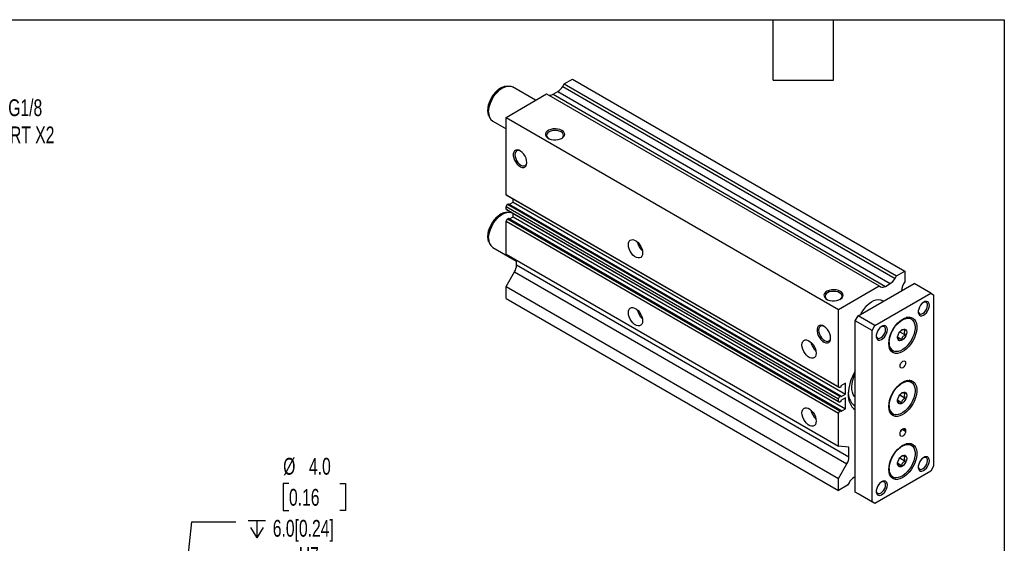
# Model space of a CAD drawing. Header units: millimetres. Extents: x 25 to 1092, y 25 to 838.
# Tile 5 of 5: x 595 to 1092, y 574 to 838. Entities that reach past the tile are written whole.
import ezdxf

# ---------------------------------------------------------------- set-up
doc = ezdxf.new("R2010")
doc.units = ezdxf.units.MM
doc.header["$LTSCALE"] = 4
doc.linetypes.add('SLD-Solid', pattern=[0])
doc.layers.add('DIMENSIONS', color=140, linetype='SLD-Solid', lineweight=25)
doc.layers.add('TEXT', color=140, linetype='SLD-Solid', lineweight=25)
doc.styles.add('SLDTEXTSTYLE0', font='TXT', dxfattribs={"width": 0.7})
doc.dimstyles.new('SLDDIMSTYLE4', dxfattribs={"dimtxt": 8.632031, "dimasz": 13.208, "dimexe": 0, "dimexo": 0.0625, "dimgap": 2.158008, "dimtad": 0, "dimtih": 1, "dimtoh": 1, "dimrnd": 1e-09, "dimzin": 12, "dimdsep": 46, "dimtxsty": 'SLDTEXTSTYLE0', "dimsah": 1, "dimcen": 0, "dimadec": 0, "dimazin": 3, "dimtfac": 1, "dimtofl": 0, "dimtmove": 0, "dimatfit": 3, "dimfxl": 0, "dimfrac": 2, "dimtolj": 1, "dimtzin": 12, "dimarcsym": 0})
doc.dimstyles.new('SLDDIMSTYLE5', dxfattribs={"dimtxt": 8.632031, "dimasz": 13.208, "dimexe": 0, "dimexo": 0.0625, "dimgap": 2.158008, "dimtad": 0, "dimtih": 1, "dimtoh": 1, "dimrnd": 1e-09, "dimzin": 4, "dimdsep": 46, "dimtxsty": 'SLDTEXTSTYLE0', "dimsah": 1, "dimcen": 0, "dimadec": 0, "dimazin": 1, "dimtfac": 1, "dimtofl": 0, "dimtmove": 0, "dimatfit": 3, "dimfxl": 0, "dimfrac": 2, "dimtolj": 1, "dimtzin": 12, "dimarcsym": 0})

# ---------------------------------------------------------------- blocks, each defined once
blk = doc.blocks.new('SW_SYMBOL_HOLE_DEPTH')
at = {"layer": 'DIMENSIONS', "color": 0}
for p, q in [((0, 3500), (3200, 3500)), ((400, 2220), (1600, 300)), ((1600, 3500), (1600, 300)), ((2800, 2220), (1600, 300))]:
    blk.add_line(p, q, dxfattribs=at)
blk = doc.blocks.new('_D_14')
at = {"layer": 'DIMENSIONS'}
for p, q in [((730.78, 604.12), (727.88, 604.12)), ((727.88, 604.12), (727.88, 590.4)), ((756.43, 604.12), (759.33, 604.12)), ((759.33, 604.12), (759.33, 590.4)), ((727.88, 590.4), (730.78, 590.4)), ((759.33, 590.4), (756.43, 590.4)), ((670.67, 482.47), (681.67, 584.72)), ((681.67, 584.72), (703.89, 584.72))]:
    blk.add_line(p, q, dxfattribs=at)
blk.add_solid([(670.67, 482.47), (674.1, 495.38), (670.06, 495.82)], dxfattribs=at)
at = {"layer": 'DIMENSIONS', "xscale": 0.002688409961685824, "yscale": 0.002688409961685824, "zscale": 0.002688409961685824}
blk.add_blockref('SW_SYMBOL_HOLE_DEPTH', (710.24, 575.89), dxfattribs=at)
at = {"layer": 'DIMENSIONS', "char_height": 8.467, "attachment_point": 1, "style": 'SLDTEXTSTYLE0'}
for s, insert in [('%%c', (727.85, 616.97)), ('4.0', (740.89, 616.97)), ('0.16', (730.78, 601.31)), ('6.0[0.24]', (722.59, 585.66)), ('H7', (735.77, 571.94))]:
    blk.add_mtext(s, dxfattribs=dict(at, insert=insert))
blk = doc.blocks.new('_D_23')
at = {"layer": 'DIMENSIONS'}
for p, q in [((495.59, 760.34), (549.78, 787.1)), ((549.78, 787.1), (572, 787.1))]:
    blk.add_line(p, q, dxfattribs=at)
blk.add_solid([(495.59, 760.34), (508.34, 764.36), (506.54, 768.01)], dxfattribs=at)
at = {"layer": 'DIMENSIONS', "char_height": 8.467, "attachment_point": 1, "style": 'SLDTEXTSTYLE0'}
for s, insert in [('G1/8', (588.93, 798.01)), ('PORT X2', (578.35, 784.29))]:
    blk.add_mtext(s, dxfattribs=dict(at, insert=insert))

msp = doc.modelspace()

# ---------------------------------------------------------------- linework, layer by layer
for p, q in [((869.811, 805.808), (874.053, 808.257)), ((874.053, 808.257), (1041.991, 711.309)), ((839.829, 804.484), (840.154, 804.54)), ((841.22, 804.685), (840.154, 804.54)), ((855.414, 797.497), (843.697, 804.261)), ((864.204, 800.53), (866.578, 801.901)), ((866.578, 801.901), (1034.516, 704.952)), ((869.078, 804.54), (869.811, 805.808)), ((869.078, 804.54), (1037.016, 707.591)), ((869.811, 805.808), (1037.748, 708.86)), ((840.466, 788.868), (860.972, 800.706)), ((860.972, 800.706), (1028.91, 703.757)), ((864.204, 800.53), (1032.142, 703.582)), ((831.685, 789.869), (832.092, 788.874)), ((833.698, 786.94), (840.466, 783.034)), ((840.466, 749.821), (840.466, 788.868)), ((840.466, 788.868), (1008.403, 691.919)), ((840.466, 749.821), (1008.403, 652.872)), ((841.173, 749.412), (840.466, 749.821)), ((841.173, 749.412), (1009.111, 652.464)), ((844.001, 746.081), (844.001, 747.779)), ((840.466, 743.819), (841.173, 745.044)), ((840.466, 743.819), (1008.403, 646.871)), ((840.466, 742.464), (840.466, 743.819)), ((840.466, 742.464), (1008.403, 645.515)), ((841.173, 742.055), (840.466, 742.464)), ((841.173, 745.044), (841.632, 745.309)), ((841.173, 745.044), (1009.111, 648.095)), ((841.173, 742.055), (1009.111, 645.107)), ((841.632, 745.309), (1009.57, 648.361)), ((842.149, 745.011), (844.001, 746.081)), ((844.001, 746.081), (1011.939, 649.132)), ((839.829, 740.794), (840.154, 740.85)), ((841.22, 740.995), (840.154, 740.85)), ((840.466, 736.462), (841.173, 737.687)), ((840.466, 736.462), (1008.403, 639.514)), ((840.466, 719.87), (840.466, 736.462)), ((841.173, 737.687), (841.632, 737.952)), ((841.173, 737.687), (1009.111, 640.738)), ((841.632, 737.952), (1009.57, 641.004)), ((842.142, 737.658), (844.001, 738.732)), ((844.001, 740.396), (843.697, 740.571)), ((844.001, 738.732), (844.001, 740.422)), ((844.001, 738.732), (1011.939, 641.783)), ((831.685, 726.179), (832.092, 725.183)), ((833.698, 723.25), (845.769, 716.282)), ((840.466, 719.87), (1008.403, 622.921)), ((845.769, 714.416), (845.769, 716.808)), ((845.769, 714.416), (1013.707, 617.467)), ((840.466, 703.539), (844.733, 710.931)), ((844.733, 710.931), (1012.671, 613.983)), ((1037.016, 707.591), (1037.748, 708.86)), ((1037.748, 708.86), (1041.991, 711.309)), ((1041.991, 711.309), (1041.991, 705.805)), ((840.466, 703.539), (1008.403, 606.591)), ((840.466, 697.415), (840.466, 703.539)), ((1008.403, 691.919), (1028.91, 703.757)), ((1018.303, 688.653), (1046.587, 704.982)), ((1028.91, 703.757), (1029.642, 703.334)), ((1032.142, 703.582), (1034.516, 704.952)), ((1055.073, 700.083), (1046.587, 704.982)), ((840.466, 697.415), (1008.403, 600.467)), ((1026.788, 683.755), (1055.073, 700.083)), ((1031.13, 696.058), (1030.374, 696.495)), ((1055.073, 700.083), (1056.487, 699.266)), ((1056.487, 699.266), (1056.487, 612.713)), ((1008.403, 652.872), (1008.403, 691.919)), ((1016.889, 686.204), (1018.303, 688.653)), ((1026.788, 683.755), (1018.303, 688.653)), ((1045.15, 687.388), (1044.119, 687.983)), ((1045.118, 687.116), (1045.677, 686.732)), ((1025.374, 681.305), (1016.889, 686.204)), ((1016.889, 599.651), (1016.889, 686.204)), ((1025.374, 681.305), (1026.788, 683.755)), ((1025.374, 594.752), (1025.374, 681.305)), ((1038.328, 678), (1040.32, 676.85)), ((1039.369, 680.618), (1042.088, 679.049)), ((1034.619, 671.528), (1035.65, 670.933)), ((1009.111, 652.464), (1008.403, 652.872)), ((1009.57, 652.729), (1009.111, 652.464)), ((1011.939, 654.685), (1009.57, 653.317)), ((1009.57, 653.317), (1009.57, 652.729)), ((1011.939, 649.132), (1011.939, 654.685)), ((1045.15, 655.543), (1044.119, 656.138)), ((1045.118, 655.271), (1045.677, 654.887)), ((1008.403, 646.871), (1009.111, 648.095)), ((1008.403, 645.515), (1008.403, 646.871)), ((1009.111, 648.095), (1009.57, 648.361)), ((1009.57, 647.765), (1011.939, 649.132)), ((1009.57, 648.361), (1009.57, 647.765)), ((1011.939, 647.336), (1009.57, 645.968)), ((1011.939, 641.783), (1011.939, 647.336)), ((1039.369, 648.773), (1042.088, 647.204)), ((1009.111, 645.107), (1008.403, 645.515)), ((1009.57, 645.372), (1009.111, 645.107)), ((1009.57, 645.968), (1009.57, 645.372)), ((1009.57, 640.416), (1011.939, 641.783)), ((1038.328, 646.154), (1040.32, 645.005)), ((1008.403, 639.514), (1009.111, 640.738)), ((1008.403, 622.921), (1008.403, 639.514)), ((1009.111, 640.738), (1009.57, 641.004)), ((1009.57, 641.004), (1009.57, 640.416)), ((1034.619, 639.683), (1035.65, 639.088)), ((1039.516, 628.841), (1039.516, 629.25)), ((1040.613, 631.474), (1042.345, 630.474)), ((1040.93, 631.699), (1042.345, 630.882)), ((1042.345, 630.882), (1042.345, 630.474)), ((1013.707, 622.447), (1008.403, 622.921)), ((1013.707, 617.467), (1013.707, 622.447)), ((1045.15, 623.698), (1044.119, 624.293)), ((1045.118, 623.426), (1045.677, 623.042)), ((1039.369, 616.928), (1042.088, 615.359)), ((1008.403, 606.591), (1012.671, 613.983)), ((1038.328, 614.309), (1040.32, 613.159)), ((1056.487, 612.713), (1055.073, 610.264)), ((1016.889, 607.406), (1016.232, 607.027)), ((1055.073, 610.264), (1026.788, 593.935)), ((1034.619, 607.838), (1035.65, 607.243)), ((1008.403, 600.467), (1008.403, 606.591)), ((1013, 603.12), (1008.403, 600.467)), ((1013.732, 604.388), (1013, 603.12)), ((1025.374, 594.752), (1016.889, 599.651)), ((1018.303, 598.834), (1016.889, 599.651)), ((1026.788, 593.935), (1018.303, 598.834)), ((1026.788, 593.935), (1025.374, 594.752))]:
    msp.add_line(p, q)
at = {"flags": 128}
for points in [[(831.253, 792.324), (831.359, 793.737), (831.672, 795.227), (832.182, 796.745), (832.873, 798.243), (833.723, 799.673), (834.705, 800.988), (835.787, 802.146), (836.933, 803.11), (838.108, 803.849), (839.274, 804.34), (839.829, 804.484)], [(831.627, 791.519), (831.728, 792.957), (832.031, 794.472), (832.525, 796.019), (833.196, 797.554), (834.026, 799.033), (834.99, 800.414), (836.061, 801.655), (837.208, 802.723), (838.398, 803.586), (839.596, 804.218), (840.768, 804.604), (841.881, 804.73), (842.903, 804.593), (843.697, 804.261)], [(831.637, 789.991), (831.359, 791.032), (831.253, 792.324)], [(831.685, 789.869), (831.672, 789.903), (831.637, 789.991)], [(868.654, 782.281), (867.69, 782.712), (866.571, 782.992), (865.367, 783.102), (864.153, 783.036), (863.006, 782.797), (861.998, 782.402), (861.191, 781.874), (860.638, 781.246), (860.372, 780.56), (860.41, 779.856), (860.75, 779.18), (861.371, 778.574), (862.233, 778.077), (863.283, 777.718), (864.453, 777.522), (865.672, 777.5), (866.862, 777.653), (867.948, 777.973), (868.863, 778.438), (869.548, 779.021), (869.961, 779.683), (870.076, 780.384), (869.885, 781.079), (869.401, 781.725), (868.654, 782.281)], [(868.243, 781.569), (867.356, 781.962), (866.323, 782.209), (865.214, 782.293), (864.106, 782.209), (863.073, 781.962), (862.186, 781.569), (861.505, 781.057), (861.077, 780.461), (860.931, 779.821), (861.077, 779.181), (861.505, 778.585), (861.993, 778.192)], [(868.436, 778.192), (868.924, 778.585), (869.351, 779.181), (869.497, 779.821), (869.351, 780.461), (868.924, 781.057), (868.243, 781.569)], [(850.976, 766.061), (850.868, 767.111), (850.551, 768.22), (850.044, 769.318), (849.38, 770.336), (848.599, 771.21), (847.753, 771.886), (846.892, 772.32), (846.072, 772.486), (845.344, 772.372), (844.754, 771.987), (844.339, 771.355), (844.124, 770.514), (844.124, 769.519), (844.339, 768.431), (844.754, 767.318), (845.344, 766.252), (846.072, 765.298), (846.892, 764.517), (847.753, 763.958), (848.599, 763.656), (849.38, 763.629), (850.044, 763.88), (850.551, 764.393), (850.868, 765.136), (850.976, 766.061)], [(847.749, 771.888), (847.164, 772.114), (846.433, 772.187), (845.806, 771.993), (845.325, 771.546), (845.022, 770.878), (844.919, 770.032), (845.022, 769.067), (845.325, 768.049), (845.806, 767.047), (846.433, 766.129), (847.164, 765.358), (847.947, 764.786), (848.731, 764.453), (849.462, 764.381), (850.089, 764.574), (850.57, 765.021), (850.873, 765.69), (850.969, 766.309)], [(831.253, 728.633), (831.359, 730.047), (831.672, 731.537), (832.182, 733.055), (832.873, 734.553), (833.723, 735.983), (834.705, 737.298), (835.787, 738.456), (836.933, 739.42), (838.108, 740.159), (839.274, 740.65), (839.829, 740.794)], [(831.627, 727.829), (831.728, 729.267), (832.031, 730.782), (832.525, 732.329), (833.196, 733.864), (834.026, 735.343), (834.99, 736.723), (836.061, 737.965), (837.208, 739.033), (838.398, 739.895), (839.596, 740.528), (840.768, 740.913), (841.881, 741.039), (842.903, 740.903), (843.697, 740.571)], [(831.637, 726.301), (831.359, 727.341), (831.253, 728.633)], [(902.267, 724.612), (902.372, 725.548), (902.68, 726.308), (903.174, 726.85), (903.824, 727.14), (904.594, 727.162), (905.438, 726.915), (906.308, 726.413), (907.152, 725.685), (907.922, 724.774), (908.572, 723.733), (909.066, 722.622), (909.374, 721.505), (909.479, 720.448), (909.374, 719.512), (909.066, 718.751), (908.572, 718.21), (907.922, 717.92), (907.152, 717.898), (906.308, 718.145), (905.438, 718.647), (904.594, 719.374), (903.824, 720.285), (903.174, 721.327), (902.68, 722.438), (902.372, 723.555), (902.267, 724.612)], [(831.685, 726.179), (831.672, 726.213), (831.637, 726.301)], [(1009.368, 701.048), (1008.405, 701.48), (1007.286, 701.759), (1006.081, 701.869), (1004.868, 701.803), (1003.72, 701.565), (1002.712, 701.169), (1001.906, 700.641), (1001.352, 700.014), (1001.086, 699.327), (1001.124, 698.623), (1001.465, 697.948), (1002.085, 697.342), (1002.947, 696.844), (1003.997, 696.486), (1005.168, 696.289), (1006.386, 696.267), (1007.576, 696.421), (1008.663, 696.74), (1009.577, 697.206), (1010.262, 697.788), (1010.675, 698.45), (1010.79, 699.151), (1010.599, 699.846), (1010.115, 700.492), (1009.368, 701.048)], [(1008.957, 700.337), (1008.07, 700.73), (1007.037, 700.977), (1005.929, 701.061), (1004.82, 700.977), (1003.787, 700.73), (1002.9, 700.337), (1002.219, 699.825), (1001.792, 699.228), (1001.646, 698.588), (1001.792, 697.948), (1002.219, 697.352), (1002.707, 696.959)], [(1009.15, 696.959), (1009.638, 697.352), (1010.066, 697.948), (1010.212, 698.588), (1010.066, 699.228), (1009.638, 699.825), (1008.957, 700.337)], [(1019.718, 689.47), (1019.872, 689.789), (1020.702, 691.268), (1021.667, 692.648), (1022.738, 693.889), (1023.884, 694.957), (1025.074, 695.82), (1026.272, 696.453), (1027.445, 696.838), (1028.557, 696.964), (1029.579, 696.827), (1030.374, 696.495)], [(902.267, 690.317), (902.372, 691.253), (902.68, 692.014), (903.174, 692.555), (903.824, 692.845), (904.594, 692.867), (905.438, 692.62), (906.308, 692.118), (907.152, 691.391), (907.922, 690.48), (908.572, 689.438), (909.066, 688.327), (909.374, 687.21), (909.479, 686.153), (909.374, 685.217), (909.066, 684.456), (908.572, 683.915), (907.922, 683.625), (907.152, 683.603), (906.308, 683.85), (905.438, 684.352), (904.594, 685.08), (903.824, 685.991), (903.174, 687.032), (902.68, 688.143), (902.372, 689.26), (902.267, 690.317)], [(1048.72, 690.989), (1048.735, 690.856), (1048.941, 690.203), (1049.336, 689.762), (1049.884, 689.574), (1050.536, 689.655), (1051.234, 689.998), (1051.917, 690.572), (1052.524, 691.327), (1053, 692.195), (1053.304, 693.099), (1053.409, 693.959)], [(1054.365, 693.959), (1054.261, 694.78), (1053.954, 695.418), (1053.468, 695.828), (1052.838, 695.977), (1052.112, 695.856), (1051.344, 695.473), (1050.59, 694.857), (1049.906, 694.053), (1049.343, 693.121), (1048.943, 692.13), (1048.735, 691.153), (1048.735, 690.264), (1048.943, 689.527), (1049.343, 688.998), (1049.906, 688.716), (1050.59, 688.702), (1051.344, 688.956), (1052.112, 689.461), (1052.838, 690.178), (1053.468, 691.054), (1053.954, 692.024), (1054.261, 693.017), (1054.365, 693.959)], [(1033.859, 674.772), (1033.961, 676.211), (1034.263, 677.726), (1034.757, 679.273), (1035.429, 680.808), (1036.259, 682.287), (1037.223, 683.667), (1038.294, 684.909), (1039.441, 685.977), (1040.63, 686.839), (1041.829, 687.472), (1043.001, 687.857), (1044.114, 687.983), (1045.135, 687.847), (1046.035, 687.451), (1046.789, 686.809), (1047.374, 685.937), (1047.773, 684.862), (1047.976, 683.614), (1047.976, 682.229), (1047.773, 680.747), (1047.374, 679.211), (1046.789, 677.664), (1046.035, 676.151), (1045.135, 674.717), (1044.114, 673.401), (1043.001, 672.242), (1041.829, 671.274), (1040.63, 670.523), (1039.441, 670.012), (1038.294, 669.756), (1037.223, 669.761), (1036.259, 670.028), (1035.429, 670.549), (1034.757, 671.308), (1034.263, 672.285), (1033.961, 673.451), (1033.859, 674.772)], [(1034.036, 675.283), (1034.141, 676.692), (1034.453, 678.177), (1034.962, 679.691), (1035.651, 681.184), (1036.499, 682.609), (1037.477, 683.92), (1038.556, 685.075), (1039.699, 686.036), (1040.87, 686.773), (1042.032, 687.262), (1043.147, 687.488), (1044.18, 687.442), (1045.097, 687.127), (1045.118, 687.116)], [(1045.677, 686.732), (1045.868, 686.553), (1046.47, 685.738), (1046.882, 684.708), (1047.091, 683.496), (1047.091, 682.142), (1046.882, 680.689), (1046.47, 679.183), (1045.868, 677.674), (1045.097, 676.209), (1044.18, 674.835), (1043.147, 673.597), (1042.032, 672.535), (1040.87, 671.682), (1039.699, 671.067), (1038.556, 670.708), (1037.477, 670.618), (1037.017, 670.667)], [(1004.418, 677.481), (1004.31, 678.531), (1003.993, 679.64), (1003.486, 680.738), (1002.822, 681.756), (1002.042, 682.63), (1001.195, 683.305), (1000.334, 683.74), (999.514, 683.905), (998.787, 683.792), (998.196, 683.407), (997.781, 682.774), (997.567, 681.934), (997.567, 680.938), (997.781, 679.85), (998.196, 678.738), (998.787, 677.672), (999.514, 676.718), (1000.334, 675.937), (1001.195, 675.378), (1002.042, 675.075), (1002.822, 675.049), (1003.486, 675.3), (1003.993, 675.813), (1004.31, 676.555), (1004.418, 677.481)], [(1001.191, 683.308), (1000.606, 683.534), (999.875, 683.606), (999.248, 683.413), (998.767, 682.966), (998.464, 682.297), (998.361, 681.452), (998.464, 680.487), (998.767, 679.469), (999.248, 678.467), (999.875, 677.549), (1000.606, 676.778), (1001.39, 676.206), (1002.174, 675.873), (1002.904, 675.801), (1003.531, 675.994), (1004.012, 676.441), (1004.315, 677.109), (1004.412, 677.729)], [(1027.506, 678.743), (1027.522, 678.61), (1027.728, 677.957), (1028.123, 677.516), (1028.67, 677.328), (1029.322, 677.409), (1030.021, 677.752), (1030.704, 678.326), (1031.311, 679.08), (1031.787, 679.949), (1032.091, 680.853), (1032.195, 681.713)], [(1033.152, 681.713), (1033.047, 682.534), (1032.74, 683.172), (1032.254, 683.582), (1031.625, 683.731), (1030.899, 683.61), (1030.131, 683.227), (1029.377, 682.611), (1028.693, 681.807), (1028.13, 680.875), (1027.73, 679.884), (1027.522, 678.907), (1027.522, 678.018), (1027.73, 677.281), (1028.13, 676.752), (1028.693, 676.47), (1029.377, 676.456), (1030.131, 676.71), (1030.899, 677.215), (1031.625, 677.931), (1032.254, 678.808), (1032.74, 679.778), (1033.047, 680.771), (1033.152, 681.713)], [(1042.875, 680.385), (1042.773, 679.544), (1042.476, 678.66), (1042.01, 677.811), (1041.416, 677.073), (1040.749, 676.511), (1040.065, 676.176), (1039.428, 676.097), (1038.892, 676.281), (1038.506, 676.712), (1038.304, 677.351), (1038.304, 678.142), (1038.506, 679.015), (1038.892, 679.891), (1039.428, 680.693), (1040.065, 681.35), (1040.749, 681.804), (1041.416, 682.013), (1042.01, 681.96), (1042.476, 681.65), (1042.773, 681.108), (1042.875, 680.385)], [(989.948, 673.994), (990.053, 674.93), (990.361, 675.691), (990.855, 676.232), (991.506, 676.522), (992.275, 676.544), (993.12, 676.297), (993.989, 675.796), (994.833, 675.068), (995.603, 674.157), (996.254, 673.116), (996.747, 672.004), (997.056, 670.888), (997.16, 669.831), (997.056, 668.895), (996.747, 668.134), (996.254, 667.593), (995.603, 667.303), (994.833, 667.281), (993.989, 667.528), (993.12, 668.029), (992.275, 668.757), (991.506, 669.668), (990.855, 670.709), (990.361, 671.821), (990.053, 672.937), (989.948, 673.994)], [(1039.516, 663.34), (1039.624, 664.027), (1039.93, 664.734), (1040.389, 665.353), (1040.93, 665.79), (1041.472, 665.978), (1041.93, 665.889), (1042.237, 665.536), (1042.345, 664.973), (1042.237, 664.286), (1041.93, 663.579), (1041.472, 662.96), (1040.93, 662.524), (1040.389, 662.335), (1039.93, 662.425), (1039.624, 662.777), (1039.516, 663.34)], [(1016.889, 647.695), (1016.56, 648.017), (1015.906, 648.948), (1015.442, 650.093), (1015.18, 651.422), (1015.128, 652.902), (1015.285, 654.493), (1015.649, 656.155), (1016.21, 657.844), (1016.889, 659.386)], [(1033.859, 642.927), (1033.961, 644.366), (1034.263, 645.881), (1034.757, 647.428), (1035.429, 648.963), (1036.259, 650.442), (1037.223, 651.822), (1038.294, 653.064), (1039.441, 654.131), (1040.63, 654.994), (1041.829, 655.627), (1043.001, 656.012), (1044.114, 656.138), (1045.135, 656.002), (1046.035, 655.606), (1046.789, 654.964), (1047.374, 654.092), (1047.773, 653.017), (1047.976, 651.769), (1047.976, 650.384), (1047.773, 648.902), (1047.374, 647.366), (1046.789, 645.819), (1046.035, 644.306), (1045.135, 642.872), (1044.114, 641.556), (1043.001, 640.397), (1041.829, 639.429), (1040.63, 638.678), (1039.441, 638.167), (1038.294, 637.911), (1037.223, 637.916), (1036.259, 638.183), (1035.429, 638.704), (1034.757, 639.463), (1034.263, 640.44), (1033.961, 641.606), (1033.859, 642.927)], [(1034.036, 643.437), (1034.141, 644.847), (1034.453, 646.332), (1034.962, 647.846), (1035.651, 649.339), (1036.499, 650.764), (1037.477, 652.075), (1038.556, 653.23), (1039.699, 654.191), (1040.87, 654.928), (1042.032, 655.417), (1043.147, 655.643), (1044.18, 655.597), (1045.097, 655.282), (1045.118, 655.271)], [(1045.677, 654.887), (1045.868, 654.708), (1046.47, 653.892), (1046.882, 652.863), (1047.091, 651.651), (1047.091, 650.297), (1046.882, 648.844), (1046.47, 647.338), (1045.868, 645.829), (1045.097, 644.363), (1044.18, 642.99), (1043.147, 641.752), (1042.032, 640.69), (1040.87, 639.837), (1039.699, 639.222), (1038.556, 638.863), (1037.477, 638.773), (1037.017, 638.822)], [(1042.875, 648.54), (1042.773, 647.699), (1042.476, 646.815), (1042.01, 645.966), (1041.416, 645.228), (1040.749, 644.666), (1040.065, 644.331), (1039.428, 644.252), (1038.892, 644.436), (1038.506, 644.867), (1038.304, 645.506), (1038.304, 646.297), (1038.506, 647.17), (1038.892, 648.046), (1039.428, 648.848), (1040.065, 649.505), (1040.749, 649.959), (1041.416, 650.168), (1042.01, 650.115), (1042.476, 649.804), (1042.773, 649.263), (1042.875, 648.54)], [(989.948, 639.7), (990.053, 640.636), (990.361, 641.396), (990.855, 641.938), (991.506, 642.228), (992.275, 642.25), (993.12, 642.003), (993.989, 641.501), (994.833, 640.773), (995.603, 639.862), (996.254, 638.821), (996.747, 637.71), (997.056, 636.593), (997.16, 635.536), (997.056, 634.6), (996.747, 633.839), (996.254, 633.298), (995.603, 633.008), (994.833, 632.986), (993.989, 633.233), (993.12, 633.735), (992.275, 634.462), (991.506, 635.373), (990.855, 636.415), (990.361, 637.526), (990.053, 638.643), (989.948, 639.7)], [(1016.889, 643.198), (1016.822, 643.212), (1016.551, 643.325)], [(1039.516, 629.25), (1039.624, 629.937), (1039.93, 630.644), (1040.389, 631.262), (1040.93, 631.699), (1041.472, 631.887), (1041.93, 631.798), (1042.237, 631.445), (1042.345, 630.882)], [(1042.345, 630.474), (1042.237, 629.787), (1041.93, 629.08), (1041.472, 628.461), (1040.93, 628.025), (1040.389, 627.837), (1039.93, 627.926), (1039.624, 628.279), (1039.516, 628.841)], [(1040.066, 630.86), (1039.809, 630.305), (1039.673, 630.089)], [(1033.859, 611.082), (1033.961, 612.521), (1034.263, 614.036), (1034.757, 615.583), (1035.429, 617.118), (1036.259, 618.597), (1037.223, 619.977), (1038.294, 621.219), (1039.441, 622.286), (1040.63, 623.149), (1041.829, 623.782), (1043.001, 624.167), (1044.114, 624.293), (1045.135, 624.156), (1046.035, 623.761), (1046.789, 623.119), (1047.374, 622.247), (1047.773, 621.172), (1047.976, 619.924), (1047.976, 618.539), (1047.773, 617.057), (1047.374, 615.521), (1046.789, 613.974), (1046.035, 612.461), (1045.135, 611.027), (1044.114, 609.711), (1043.001, 608.552), (1041.829, 607.583), (1040.63, 606.833), (1039.441, 606.322), (1038.294, 606.066), (1037.223, 606.071), (1036.259, 606.338), (1035.429, 606.859), (1034.757, 607.618), (1034.263, 608.595), (1033.961, 609.761), (1033.859, 611.082)], [(1034.036, 611.592), (1034.141, 613.002), (1034.453, 614.487), (1034.962, 616.001), (1035.651, 617.494), (1036.499, 618.919), (1037.477, 620.23), (1038.556, 621.385), (1039.699, 622.346), (1040.87, 623.083), (1042.032, 623.572), (1043.147, 623.798), (1044.18, 623.752), (1045.097, 623.437), (1045.118, 623.426)], [(1045.677, 623.042), (1045.868, 622.863), (1046.47, 622.047), (1046.882, 621.017), (1047.091, 619.806), (1047.091, 618.452), (1046.882, 616.999), (1046.47, 615.493), (1045.868, 613.984), (1045.097, 612.518), (1044.18, 611.145), (1043.147, 609.907), (1042.032, 608.845), (1040.87, 607.992), (1039.699, 607.377), (1038.556, 607.018), (1037.477, 606.928), (1037.017, 606.977)], [(1042.875, 616.695), (1042.773, 615.854), (1042.476, 614.97), (1042.01, 614.121), (1041.416, 613.383), (1040.749, 612.821), (1040.065, 612.486), (1039.428, 612.407), (1038.892, 612.591), (1038.506, 613.022), (1038.304, 613.661), (1038.304, 614.452), (1038.506, 615.324), (1038.892, 616.201), (1039.428, 617.003), (1040.065, 617.66), (1040.749, 618.114), (1041.416, 618.323), (1042.01, 618.27), (1042.476, 617.959), (1042.773, 617.418), (1042.875, 616.695)], [(1054.365, 615.571), (1054.261, 616.392), (1053.954, 617.031), (1053.468, 617.44), (1052.838, 617.59), (1052.112, 617.468), (1051.344, 617.086), (1050.59, 616.469), (1049.906, 615.665), (1049.343, 614.733), (1048.943, 613.742), (1048.735, 612.766), (1048.735, 611.876), (1048.943, 611.14), (1049.343, 610.611), (1049.906, 610.328), (1050.59, 610.314), (1051.344, 610.568), (1052.112, 611.073), (1052.838, 611.79), (1053.468, 612.666), (1053.954, 613.636), (1054.261, 614.629), (1054.365, 615.571)], [(1048.72, 612.601), (1048.735, 612.469), (1048.941, 611.815), (1049.336, 611.374), (1049.884, 611.186), (1050.536, 611.267), (1051.234, 611.61), (1051.917, 612.184), (1052.524, 612.939), (1053, 613.807), (1053.304, 614.711), (1053.409, 615.571)], [(1027.506, 600.355), (1027.522, 600.222), (1027.728, 599.569), (1028.123, 599.128), (1028.67, 598.94), (1029.322, 599.021), (1030.021, 599.364), (1030.704, 599.938), (1031.311, 600.693), (1031.787, 601.561), (1032.091, 602.465), (1032.195, 603.325)], [(1033.152, 603.325), (1033.047, 604.146), (1032.74, 604.784), (1032.254, 605.194), (1031.625, 605.343), (1030.899, 605.222), (1030.131, 604.839), (1029.377, 604.223), (1028.693, 603.419), (1028.13, 602.487), (1027.73, 601.496), (1027.522, 600.519), (1027.522, 599.63), (1027.73, 598.893), (1028.13, 598.364), (1028.693, 598.082), (1029.377, 598.068), (1030.131, 598.322), (1030.899, 598.827), (1031.625, 599.543), (1032.254, 600.42), (1032.74, 601.39), (1033.047, 602.383), (1033.152, 603.325)]]:
    msp.add_lwpolyline(points, dxfattribs=at)
for centre, radius, start, end in [((862.761, 808.021), 7.213, 301.95467, 331.14439), ((862.739, 802.574), 2.515, 245.68605, 305.61817), ((836.649, 791.033), 5.046, 174.47992, 234.2079), ((836.649, 727.343), 5.046, 174.47992, 234.2079), ((914.884, 727.732), 8.293, 191.6806, 228.31403), ((838.559, 714.662), 7.214, 328.85627, 358.0435), ((1030.699, 711.072), 7.213, 301.95467, 331.14439), ((1030.677, 705.626), 2.515, 245.68605, 305.61817), ((1047.89, 700.896), 7.674, 140.22793, 177.36071), ((914.884, 693.437), 8.293, 191.6806, 228.31403), ((1051.999, 694.195), 1.43, 350.48521, 119.89062), ((1043.364, 684.057), 3.779, 61.80765, 100.74975), ((1030.786, 681.949), 1.43, 350.48521, 119.89062), ((1002.565, 677.114), 8.293, 191.6806, 228.31403), ((1038.132, 674.658), 4.144, 171.32855, 254.38596), ((1037.642, 674.145), 3.78, 199.25688, 238.19647), ((1038.565, 648.006), 25.233, 149.20762, 177.62874), ((1043.364, 652.212), 3.779, 61.80765, 100.74975), ((1021.905, 648.231), 8.591, 174.52934, 234.15848), ((1021.476, 649.757), 8.101, 172.39775, 232.55092), ((1016.041, 645.525), 1.731, 264.79896, 299.30383), ((1038.132, 642.813), 4.144, 171.32855, 254.38596), ((1002.565, 642.82), 8.293, 191.6806, 228.31403), ((1037.642, 642.3), 3.78, 199.25688, 238.19647), ((1043.364, 620.367), 3.779, 61.80765, 100.74975), ((1006.497, 617.714), 7.214, 328.85627, 358.0435), ((1051.999, 615.808), 1.43, 350.48521, 119.89062), ((1020.049, 600.907), 7.213, 121.95467, 151.14439), ((1038.132, 610.968), 4.144, 171.32855, 254.38596), ((1037.642, 610.455), 3.78, 199.25688, 238.19647), ((1030.786, 603.561), 1.43, 350.48521, 119.89062)]:
    msp.add_arc(centre, radius, start, end)
for points, knots in [([(839.775, 804.45), (839.647, 804.431), (839.134, 804.353), (838.228, 803.978), (837.072, 803.336), (835.943, 802.465), (834.877, 801.415), (833.905, 800.216), (833.05, 798.902), (832.334, 797.508), (831.773, 796.067), (831.389, 794.615), (831.221, 793.437), (831.207, 792.763), (831.202, 792.548)], [0, 0, 0, 0, 0.0297514, 0.1188063, 0.2107599, 0.3040504, 0.3973088, 0.4902396, 0.5829332, 0.6756109, 0.7684971, 0.8618315, 0.9558964, 1, 1, 1, 1]), ([(831.202, 792.548), (831.209, 792.304), (831.229, 791.604), (831.358, 790.745), (831.583, 790.195), (831.652, 790.029)], [0, 0, 0, 0, 0.27148052, 0.78009389, 1, 1, 1, 1]), ([(839.775, 740.76), (839.647, 740.74), (839.134, 740.662), (838.228, 740.288), (837.072, 739.646), (835.943, 738.775), (834.877, 737.725), (833.905, 736.526), (833.05, 735.212), (832.334, 733.818), (831.773, 732.377), (831.389, 730.925), (831.221, 729.747), (831.207, 729.073), (831.202, 728.857)], [0, 0, 0, 0, 0.0297514, 0.1188063, 0.2107599, 0.3040504, 0.3973088, 0.4902396, 0.5829332, 0.6756109, 0.7684971, 0.8618315, 0.9558964, 1, 1, 1, 1]), ([(831.202, 728.857), (831.209, 728.614), (831.229, 727.914), (831.358, 727.054), (831.583, 726.505), (831.652, 726.339)], [0, 0, 0, 0, 0.27148052, 0.78009389, 1, 1, 1, 1]), ([(1042.088, 681.406), (1041.87, 681.464), (1041.661, 681.516), (1041.369, 681.578), (1041.275, 681.595), (1041.096, 681.624), (1041.011, 681.635), (1040.779, 681.656), (1040.654, 681.654), (1040.453, 681.625), (1040.379, 681.598), (1040.32, 681.564)], [0, 0, 0, 0, 0.25, 0.25, 0.375, 0.375, 0.5, 0.5, 0.75, 0.75, 1, 1, 1, 1]), ([(1038.328, 678), (1038.334, 677.896), (1038.352, 677.582), (1038.472, 677.238), (1038.552, 677.008)], [0, 0, 0, 0, 0.328668, 1, 1, 1, 1]), ([(1038.552, 677.008), (1038.611, 677.041), (1038.684, 677.068), (1038.831, 677.09), (1038.886, 677.095), (1039.011, 677.096), (1039.082, 677.094), (1039.313, 677.073), (1039.492, 677.044), (1039.889, 676.961), (1040.101, 676.908), (1040.32, 676.85)], [0, 0, 0, 0, 0.25, 0.25, 0.375, 0.375, 0.5, 0.5, 0.75, 0.75, 1, 1, 1, 1]), ([(1040.32, 676.85), (1040.378, 677.067), (1040.452, 677.282), (1040.599, 677.597), (1040.654, 677.701), (1040.779, 677.905), (1040.85, 678.007), (1041.081, 678.295), (1041.26, 678.468), (1041.657, 678.784), (1041.869, 678.922), (1042.088, 679.049)], [0, 0, 0, 0, 0.25, 0.25, 0.375, 0.375, 0.5, 0.5, 0.75, 0.75, 1, 1, 1, 1]), ([(1042.088, 679.049), (1042.008, 679.279), (1041.94, 679.506), (1041.868, 679.841), (1041.848, 679.951), (1041.822, 680.169), (1041.814, 680.278), (1041.814, 680.587), (1041.841, 680.773), (1041.939, 681.116), (1042.008, 681.267), (1042.088, 681.406)], [0, 0, 0, 0, 0.25, 0.25, 0.375, 0.375, 0.5, 0.5, 0.75, 0.75, 1, 1, 1, 1]), ([(1042.088, 649.561), (1041.87, 649.619), (1041.661, 649.671), (1041.369, 649.732), (1041.275, 649.75), (1041.096, 649.779), (1041.011, 649.79), (1040.779, 649.811), (1040.654, 649.809), (1040.453, 649.78), (1040.379, 649.753), (1040.32, 649.719)], [0, 0, 0, 0, 0.25, 0.25, 0.375, 0.375, 0.5, 0.5, 0.75, 0.75, 1, 1, 1, 1]), ([(1040.32, 645.005), (1040.378, 645.222), (1040.452, 645.437), (1040.599, 645.752), (1040.654, 645.856), (1040.779, 646.06), (1040.85, 646.162), (1041.081, 646.45), (1041.26, 646.623), (1041.657, 646.939), (1041.869, 647.077), (1042.088, 647.204)], [0, 0, 0, 0, 0.25, 0.25, 0.375, 0.375, 0.5, 0.5, 0.75, 0.75, 1, 1, 1, 1]), ([(1042.088, 647.204), (1042.008, 647.434), (1041.94, 647.661), (1041.868, 647.996), (1041.848, 648.106), (1041.822, 648.324), (1041.814, 648.433), (1041.814, 648.742), (1041.841, 648.928), (1041.939, 649.271), (1042.008, 649.422), (1042.088, 649.561)], [0, 0, 0, 0, 0.25, 0.25, 0.375, 0.375, 0.5, 0.5, 0.75, 0.75, 1, 1, 1, 1]), ([(1038.328, 646.154), (1038.334, 646.051), (1038.352, 645.737), (1038.472, 645.393), (1038.552, 645.163)], [0, 0, 0, 0, 0.328668, 1, 1, 1, 1]), ([(1038.552, 645.163), (1038.611, 645.196), (1038.684, 645.223), (1038.831, 645.245), (1038.886, 645.25), (1039.011, 645.251), (1039.082, 645.248), (1039.313, 645.228), (1039.492, 645.199), (1039.889, 645.116), (1040.101, 645.063), (1040.32, 645.005)], [0, 0, 0, 0, 0.25, 0.25, 0.375, 0.375, 0.5, 0.5, 0.75, 0.75, 1, 1, 1, 1]), ([(1042.088, 617.716), (1041.87, 617.774), (1041.661, 617.826), (1041.369, 617.887), (1041.275, 617.905), (1041.096, 617.934), (1041.011, 617.945), (1040.779, 617.966), (1040.654, 617.964), (1040.453, 617.935), (1040.379, 617.908), (1040.32, 617.874)], [0, 0, 0, 0, 0.25, 0.25, 0.375, 0.375, 0.5, 0.5, 0.75, 0.75, 1, 1, 1, 1]), ([(1042.088, 615.359), (1042.008, 615.589), (1041.94, 615.816), (1041.868, 616.151), (1041.848, 616.261), (1041.822, 616.479), (1041.814, 616.588), (1041.814, 616.897), (1041.841, 617.083), (1041.939, 617.426), (1042.008, 617.577), (1042.088, 617.716)], [0, 0, 0, 0, 0.25, 0.25, 0.375, 0.375, 0.5, 0.5, 0.75, 0.75, 1, 1, 1, 1]), ([(1038.328, 614.309), (1038.334, 614.206), (1038.352, 613.892), (1038.472, 613.548), (1038.552, 613.317)], [0, 0, 0, 0, 0.328668, 1, 1, 1, 1]), ([(1038.552, 613.317), (1038.611, 613.351), (1038.684, 613.378), (1038.831, 613.4), (1038.886, 613.405), (1039.011, 613.406), (1039.082, 613.403), (1039.313, 613.383), (1039.492, 613.354), (1039.889, 613.271), (1040.101, 613.218), (1040.32, 613.159)], [0, 0, 0, 0, 0.25, 0.25, 0.375, 0.375, 0.5, 0.5, 0.75, 0.75, 1, 1, 1, 1]), ([(1040.32, 613.159), (1040.378, 613.377), (1040.452, 613.592), (1040.599, 613.907), (1040.654, 614.011), (1040.779, 614.215), (1040.85, 614.317), (1041.081, 614.605), (1041.26, 614.778), (1041.657, 615.094), (1041.869, 615.232), (1042.088, 615.359)], [0, 0, 0, 0, 0.25, 0.25, 0.375, 0.375, 0.5, 0.5, 0.75, 0.75, 1, 1, 1, 1])]:
    msp.add_open_spline(points, degree=3, knots=knots)
at = {"layer": 'TEXT'}
for p, q in [((25.4, 838.2), (1092.2, 838.2)), ((975.36, 807.72), (975.36, 838.2)), ((1005.84, 807.72), (1005.84, 838.2)), ((1092.2, 838.2), (1092.2, 25.4)), ((975.36, 807.72), (1005.84, 807.72))]:
    msp.add_line(p, q, dxfattribs=at)

# ---------------------------------------------------------------- dimensions: what is measured, and where the dimension line sits
at = {"layer": 'DIMENSIONS'}
dim = msp.add_diameter_dim_2p(p1=(486.871, 756.029), p2=(495.593, 760.336), text='G1/8\\PPORT X2', dimstyle='SLDDIMSTYLE4', override={"dimpost": '<>'}, dxfattribs=at)
dim.commit()
dim.dimension.update_dxf_attribs({"geometry": '_D_23', "text_midpoint": (603.049, 787.097), "dimtype": 163})
dim = msp.add_diameter_dim_2p(p1=(670.24, 478.491), p2=(670.668, 482.468), text='<>\\P{\\fGDT;x}6.0[0.24]\\PH7', dimstyle='SLDDIMSTYLE5', dxfattribs=at)
dim.commit()
dim.dimension.update_dxf_attribs({"geometry": '_D_14', "text_midpoint": (743.604, 589.184), "dimtype": 163})

doc.saveas('drawing.dxf')
